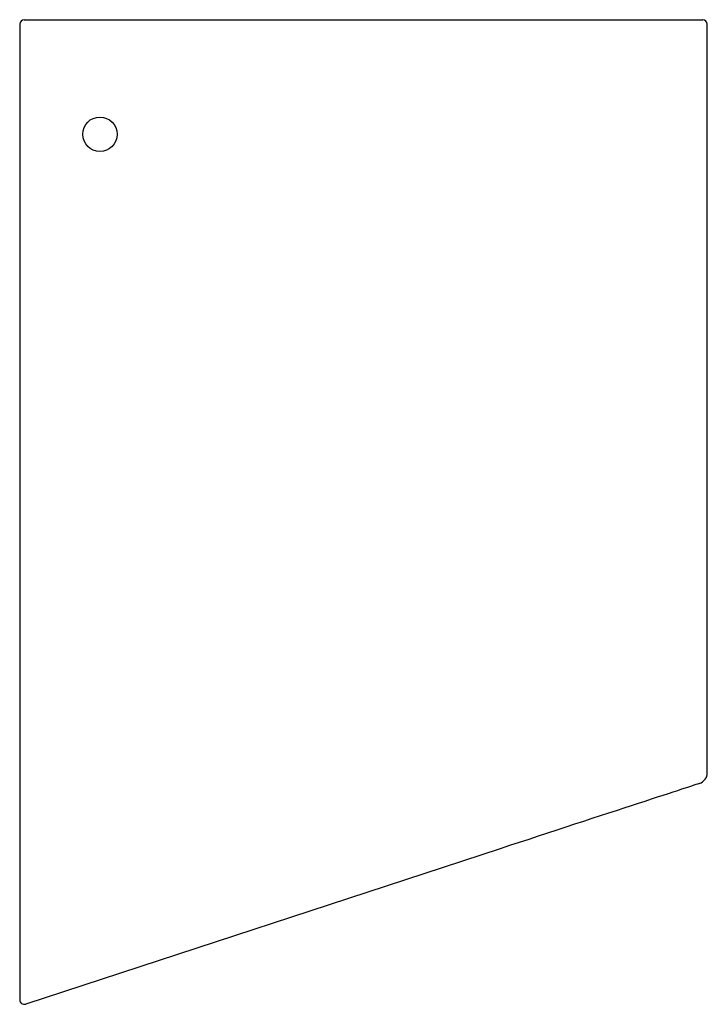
# Model space of a CAD drawing. Header units: millimetres. Extents: x 4432.535 to 4432.835, y 2809.986 to 2810.416.
import ezdxf

# ---------------------------------------------------------------- set-up
doc = ezdxf.new("R2010")
doc.units = ezdxf.units.MM
doc.layers.add('SANINDUSA', color=3, linetype='Continuous')

msp = doc.modelspace()

# ---------------------------------------------------------------- linework, layer by layer
at = {"layer": 'SANINDUSA'}
for p, q in [((4432.535417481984, 2810.413635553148), (4432.535417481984, 2809.987766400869)), ((4432.537417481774, 2810.415635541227), (4432.833410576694, 2810.415635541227)), ((4432.83541749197, 2810.086931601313), (4432.83541749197, 2810.413635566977)), ((4432.744992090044, 2810.053678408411), (4432.538040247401, 2809.985865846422))]:
    msp.add_line(p, q, dxfattribs=at)
at = {"layer": 'SANINDUSA', "flags": 128}
msp.add_lwpolyline([(4432.831974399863, 2810.082180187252), (4432.831876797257, 2810.08214820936), (4432.831584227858, 2810.082052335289), (4432.831097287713, 2810.081892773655), (4432.830417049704, 2810.081669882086), (4432.829545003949, 2810.081384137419), (4432.82848299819, 2810.0810361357), (4432.827233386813, 2810.080626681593), (4432.825798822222, 2810.080156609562), (4432.824182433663, 2810.079626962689), (4432.822387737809, 2810.079038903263), (4432.820418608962, 2810.078393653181), (4432.818279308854, 2810.077692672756), (4432.815974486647, 2810.076937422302), (4432.813509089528, 2810.076129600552), (4432.810888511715, 2810.075270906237), (4432.808118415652, 2810.074363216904), (4432.805204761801, 2810.073408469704), (4432.802153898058, 2810.072408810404), (4432.798972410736, 2810.071366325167), (4432.795667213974, 2810.070283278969), (4432.792245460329, 2810.069162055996), (4432.788714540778, 2810.068005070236), (4432.785082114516, 2810.066814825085), (4432.781356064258, 2810.065593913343), (4432.777544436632, 2810.064344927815), (4432.773655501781, 2810.063070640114), (4432.769697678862, 2810.061773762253), (4432.765679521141, 2810.060457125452), (4432.7616097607, 2810.059123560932), (4432.757497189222, 2810.057775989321), (4432.753350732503, 2810.056417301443), (4432.749179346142, 2810.055050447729), (4432.744992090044, 2810.053678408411)], dxfattribs=at)
at = {"layer": 'SANINDUSA'}
msp.add_circle((4432.570416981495, 2810.365635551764), 0.0075, dxfattribs=at)
for centre, radius, start, end in [((4432.537417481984, 2810.413635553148), 0.00200000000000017, 90, 180), ((4432.833417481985, 2810.413635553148), 0.00200000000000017, 0, 90), ((4432.830417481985, 2810.08693159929), 0.005000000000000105, 288.1425836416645, 359.8953291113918), ((4432.537417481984, 2809.987766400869), 0.00200000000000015, 180, 288.1425836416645)]:
    msp.add_arc(centre, radius, start, end, dxfattribs=at)

doc.saveas('drawing.dxf')
